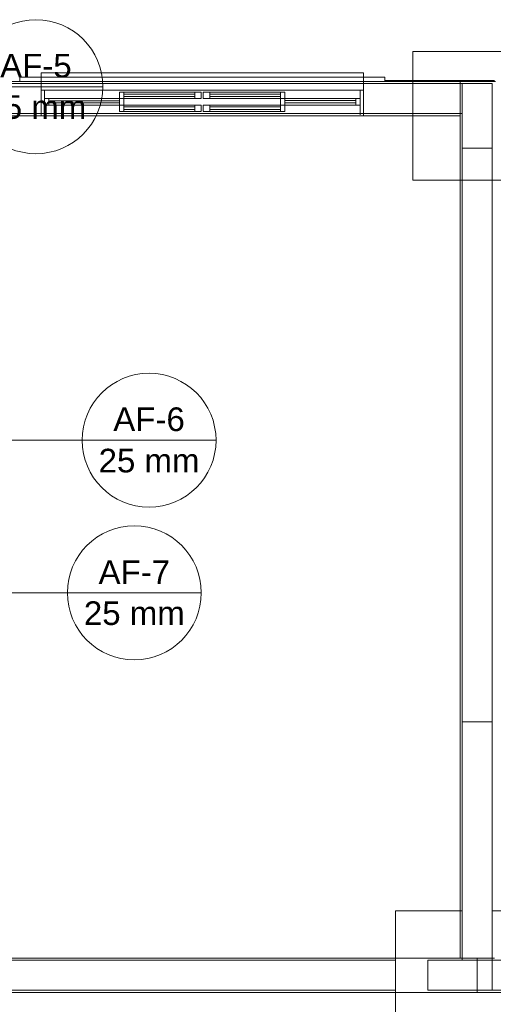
# Model space of a CAD drawing. Header units: millimetres. Extents: x -16331 to -10174, y -4135 to -3584.
# Tile 139 of 256: x -10353.93 to -10349.52, y -3992.8 to -3983.64. Entities that reach past the tile are written whole.
import ezdxf

# ---------------------------------------------------------------- set-up
doc = ezdxf.new("R2010")
doc.units = ezdxf.units.MM
doc.layers.add('A-DETL', color=7, linetype='Continuous', lineweight=5, true_color=0x00a600)
for name, color, linetype, lineweight in [('A-GLAZ', 7, 'Continuous', 5), ('AF-Indicação coluna', 5, 'Continuous', 13), ('I-WALL', 7, 'Continuous', 5), ('IFC-IfcFurnishingElement-Contorno', 250, 'Continuous', 5), ('IFC-IfcSpace-Contorno', 250, 'Continuous', 5), ('IFC-IfcWall-Contorno', 250, 'Continuous', 5), ('IFC-IfcWallStandardCase-Contorno', 250, 'Continuous', 5), ('IFC-Pilar-Contorno', 83, 'Continuous', 5), ('IFC-Sapata-Contorno', 253, 'Continuous', 5), ('IFC-Viga-Contorno', 66, 'Continuous', 5)]:
    doc.layers.add(name, color=color, linetype=linetype, lineweight=lineweight)
doc.layers.add('A-WALL', color=7, linetype='Continuous')
doc.styles.add('Arial', font='arial.ttf', dxfattribs={"height": 100})

msp = doc.modelspace()

# ---------------------------------------------------------------- linework, layer by layer
at = {"layer": 'A-DETL', "color": 7, "lineweight": 5}
for p, q in [((-10350.7272, -3984.1298), (-10353.7272, -3984.1298)), ((-10353.7272, -3984.1298), (-10353.7272, -3984.1698)), ((-10350.7272, -3984.1698), (-10350.7272, -3984.1298)), ((-10353.7272, -3984.1698), (-10353.7272, -3984.2898)), ((-10350.7272, -3984.2898), (-10350.7272, -3984.1698)), ((-10349.5271, -3984.2298), (-10349.8071, -3984.2298)), ((-10349.8071, -3984.2298), (-10349.8071, -3984.8298)), ((-10349.5271, -3984.8298), (-10349.5271, -3984.2298)), ((-10353.7272, -3984.2898), (-10350.7272, -3984.2898)), ((-10353.7272, -3984.2898), (-10353.7272, -3984.5298)), ((-10350.7272, -3984.2898), (-10350.7272, -3984.5298)), ((-10352.9572, -3984.4298), (-10352.9972, -3984.4298)), ((-10352.9972, -3984.4298), (-10352.9972, -3984.4898)), ((-10352.9572, -3984.4298), (-10352.9572, -3984.4478)), ((-10352.2972, -3984.4298), (-10352.9572, -3984.4298)), ((-10352.2372, -3984.4298), (-10352.2972, -3984.4298)), ((-10352.2972, -3984.4478), (-10352.2972, -3984.4298)), ((-10352.2372, -3984.4898), (-10352.2372, -3984.4298)), ((-10352.1572, -3984.4298), (-10352.2172, -3984.4298)), ((-10352.2172, -3984.4298), (-10352.2172, -3984.4898)), ((-10351.4972, -3984.4298), (-10352.1572, -3984.4298)), ((-10352.1572, -3984.4298), (-10352.1572, -3984.4478)), ((-10351.4572, -3984.4298), (-10351.4972, -3984.4298)), ((-10351.4972, -3984.4478), (-10351.4972, -3984.4298)), ((-10351.4572, -3984.4898), (-10351.4572, -3984.4298)), ((-10352.9972, -3984.4898), (-10352.9572, -3984.4898)), ((-10352.2972, -3984.4478), (-10352.9572, -3984.4478)), ((-10352.9572, -3984.4478), (-10352.9572, -3984.4698)), ((-10352.9572, -3984.4698), (-10352.9572, -3984.4898)), ((-10352.9572, -3984.4698), (-10352.2972, -3984.4698)), ((-10352.9572, -3984.4898), (-10352.2972, -3984.4898)), ((-10352.2972, -3984.4698), (-10352.2972, -3984.4478)), ((-10352.2972, -3984.4898), (-10352.2972, -3984.4698)), ((-10352.2972, -3984.4898), (-10352.2372, -3984.4898)), ((-10352.2172, -3984.4898), (-10352.1572, -3984.4898)), ((-10352.1572, -3984.4478), (-10352.1572, -3984.4698)), ((-10351.4972, -3984.4478), (-10352.1572, -3984.4478)), ((-10352.1572, -3984.4698), (-10352.1572, -3984.4898)), ((-10352.1572, -3984.4698), (-10351.4972, -3984.4698)), ((-10352.1572, -3984.4898), (-10351.4972, -3984.4898)), ((-10351.4972, -3984.4698), (-10351.4972, -3984.4478)), ((-10351.4972, -3984.4898), (-10351.4972, -3984.4698)), ((-10351.4972, -3984.4898), (-10351.4572, -3984.4898)), ((-10349.8071, -3984.8298), (-10349.5271, -3984.8298)), ((-10349.5271, -3992.3898), (-10350.1271, -3992.3898)), ((-10350.1271, -3992.3898), (-10350.1271, -3992.6698)), ((-10349.5271, -3992.6698), (-10349.5271, -3992.3898)), ((-10350.1271, -3992.6698), (-10349.5271, -3992.6698))]:
    msp.add_line(p, q, dxfattribs=at)
at = {"layer": 'A-GLAZ', "lineweight": 5}
for p, q in [((-10353.7272, -3984.2898), (-10353.7272, -3984.5298)), ((-10353.7272, -3984.5298), (-10353.7272, -3984.2898)), ((-10353.6972, -3984.2898), (-10353.6972, -3984.5298)), ((-10352.9972, -3984.3098), (-10352.9972, -3984.3698)), ((-10352.2372, -3984.3098), (-10352.9972, -3984.3098)), ((-10352.9572, -3984.3098), (-10352.9572, -3984.3698)), ((-10352.2972, -3984.3278), (-10352.9572, -3984.3278)), ((-10352.2972, -3984.3098), (-10352.2972, -3984.3698)), ((-10352.2372, -3984.3698), (-10352.2372, -3984.3098)), ((-10352.2172, -3984.3098), (-10352.2172, -3984.3698)), ((-10351.4572, -3984.3098), (-10352.2172, -3984.3098)), ((-10352.1572, -3984.3098), (-10352.1572, -3984.3698)), ((-10351.4972, -3984.3278), (-10352.1572, -3984.3278)), ((-10351.4972, -3984.3098), (-10351.4972, -3984.3698)), ((-10351.4572, -3984.3698), (-10351.4572, -3984.3098)), ((-10350.7572, -3984.2898), (-10350.7572, -3984.5198)), ((-10350.7272, -3984.2898), (-10350.7272, -3984.5298)), ((-10350.7272, -3984.2898), (-10350.7272, -3984.5298)), ((-10352.9972, -3984.3698), (-10353.6972, -3984.3698)), ((-10353.6972, -3984.4298), (-10352.9972, -3984.4298)), ((-10353.6572, -3984.3698), (-10353.6572, -3984.4298)), ((-10352.9972, -3984.4098), (-10353.6572, -3984.4098)), ((-10353.6472, -3984.3898), (-10352.9972, -3984.3898)), ((-10352.9972, -3984.3698), (-10352.9972, -3984.4298)), ((-10352.9972, -3984.3698), (-10352.2372, -3984.3698)), ((-10352.9572, -3984.3498), (-10352.2972, -3984.3498)), ((-10352.9572, -3984.4298), (-10352.9572, -3984.3698)), ((-10352.2172, -3984.3698), (-10351.4572, -3984.3698)), ((-10352.1572, -3984.3498), (-10351.4972, -3984.3498)), ((-10351.4972, -3984.3698), (-10351.4972, -3984.4298)), ((-10351.4572, -3984.3698), (-10351.4572, -3984.4298)), ((-10350.7572, -3984.3698), (-10351.4572, -3984.3698)), ((-10350.7972, -3984.3878), (-10351.4572, -3984.3878)), ((-10351.4572, -3984.4098), (-10350.7972, -3984.4098)), ((-10351.4572, -3984.4298), (-10350.7572, -3984.4298)), ((-10350.7972, -3984.3698), (-10350.7972, -3984.4298)), ((-10350.7272, -3984.5298), (-10353.7272, -3984.5298))]:
    msp.add_line(p, q, dxfattribs=at)
at = {"layer": 'A-WALL', "lineweight": 5}
for p, q in [((-10353.7272, -3984.1698), (-10353.9272, -3984.1698)), ((-10353.9272, -3984.1698), (-10353.9272, -3984.2098)), ((-10353.9272, -3984.2098), (-10353.7272, -3984.2098)), ((-10350.5272, -3984.1698), (-10350.7272, -3984.1698)), ((-10350.7272, -3984.2098), (-10350.5272, -3984.2098)), ((-10350.5272, -3984.2098), (-10350.5272, -3984.1698))]:
    msp.add_line(p, q, dxfattribs=at)
at = {"layer": 'AF-Indicação coluna'}
for p, q in [((-10354.3998, -3984.2588), (-10353.1526, -3984.2588)), ((-10353.3462, -3987.5498), (-10354.8273, -3987.5498)), ((-10353.3462, -3987.5498), (-10352.099, -3987.5498)), ((-10353.4834, -3988.9698), (-10354.8273, -3988.9698)), ((-10353.4834, -3988.9698), (-10352.2362, -3988.9698))]:
    msp.add_line(p, q, dxfattribs=at)
for centre in [(-10353.7762, -3984.2588), (-10352.7226, -3987.5498), (-10352.8598, -3988.9698)]:
    msp.add_circle(centre, 0.6236, dxfattribs=at)
at = {"layer": 'I-WALL', "lineweight": 5}
for p, q in [((-10353.7272, -3984.2098), (-10355.7471, -3984.2098)), ((-10349.5071, -3984.2098), (-10350.7272, -3984.2098)), ((-10354.6273, -3984.5298), (-10353.7272, -3984.5298)), ((-10350.7272, -3984.5298), (-10349.8271, -3984.5298)), ((-10349.8271, -3984.5298), (-10349.8271, -3992.3698)), ((-10349.8271, -3992.3698), (-10354.6273, -3992.3698)), ((-10354.9473, -3992.6898), (-10349.3871, -3992.6898))]:
    msp.add_line(p, q, dxfattribs=at)
at = {"layer": 'IFC-IfcFurnishingElement-Contorno', "lineweight": 5}
for p, q in [((-10353.7272, -3984.1298), (-10353.7272, -3984.1312)), ((-10350.7272, -3984.1298), (-10353.7272, -3984.1298)), ((-10353.7272, -3984.1312), (-10353.7272, -3984.1349)), ((-10353.7272, -3984.1349), (-10353.7272, -3984.1401)), ((-10353.7272, -3984.1401), (-10353.7272, -3984.1698)), ((-10350.7272, -3984.1312), (-10350.7272, -3984.1298)), ((-10350.7272, -3984.1349), (-10350.7272, -3984.1312)), ((-10350.7272, -3984.1401), (-10350.7272, -3984.1349)), ((-10350.7272, -3984.1698), (-10350.7272, -3984.1401))]:
    msp.add_line(p, q, dxfattribs=at)
at = {"layer": 'IFC-IfcSpace-Contorno', "lineweight": 5}
for p, q in [((-10349.8271, -3984.5298), (-10354.3547, -3984.5298)), ((-10349.8271, -3990.1298), (-10349.8271, -3984.5298)), ((-10349.8271, -3991.9248), (-10349.8271, -3990.1298)), ((-10349.8271, -3992.3698), (-10349.8271, -3991.9248)), ((-10354.336, -3992.3698), (-10349.8271, -3992.3698)), ((-10349.6671, -3992.6898), (-10354.2032, -3992.6898)), ((-10349.5071, -3992.6898), (-10349.6671, -3992.6898))]:
    msp.add_line(p, q, dxfattribs=at)
at = {"layer": 'IFC-IfcWall-Contorno', "lineweight": 5}
for p, q in [((-10353.7272, -3984.1698), (-10353.9272, -3984.1698)), ((-10353.7272, -3984.2098), (-10353.9272, -3984.2098)), ((-10353.9272, -3984.2098), (-10353.7272, -3984.2098)), ((-10350.7272, -3984.1698), (-10353.7272, -3984.1698)), ((-10352.309, -3984.2098), (-10353.7272, -3984.2098)), ((-10353.7272, -3984.2098), (-10350.7272, -3984.2098)), ((-10350.7272, -3984.2098), (-10352.309, -3984.2098)), ((-10350.5272, -3984.1698), (-10350.7272, -3984.1698)), ((-10350.5272, -3984.2098), (-10350.7272, -3984.2098)), ((-10350.7272, -3984.2098), (-10350.5272, -3984.2098)), ((-10350.5272, -3984.1998), (-10350.5272, -3984.1698)), ((-10350.5272, -3984.2098), (-10350.5272, -3984.1998)), ((-10349.5071, -3984.1998), (-10350.5272, -3984.1998)), ((-10350.3999, -3984.2098), (-10350.5272, -3984.2098)), ((-10350.5272, -3984.2098), (-10349.8271, -3984.2098)), ((-10350.0303, -3984.2098), (-10350.3999, -3984.2098)), ((-10349.8271, -3984.2098), (-10350.0303, -3984.2098)), ((-10349.8271, -3984.4887), (-10349.8271, -3984.2098)), ((-10349.8271, -3984.2098), (-10349.4971, -3984.2098)), ((-10349.8271, -3984.5298), (-10349.8271, -3984.4887)), ((-10353.9272, -3984.5298), (-10353.7272, -3984.5298)), ((-10353.7272, -3984.5298), (-10352.309, -3984.5298)), ((-10352.309, -3984.5298), (-10350.7272, -3984.5298)), ((-10350.7272, -3984.5298), (-10350.3999, -3984.5298)), ((-10350.3999, -3984.5298), (-10350.0303, -3984.5298)), ((-10350.0303, -3984.5298), (-10349.8271, -3984.5298))]:
    msp.add_line(p, q, dxfattribs=at)
at = {"layer": 'IFC-IfcWallStandardCase-Contorno', "lineweight": 5}
for p, q in [((-10349.5483, -3984.2098), (-10349.8271, -3984.2098)), ((-10349.8271, -3984.2098), (-10349.8271, -3984.5298)), ((-10349.5071, -3984.2098), (-10349.5483, -3984.2098)), ((-10349.8271, -3984.5298), (-10349.8271, -3991.3198)), ((-10349.8271, -3991.3198), (-10349.8271, -3992.3698)), ((-10350.1342, -3992.3698), (-10354.6273, -3992.3698)), ((-10349.8271, -3992.3698), (-10350.1342, -3992.3698)), ((-10349.8271, -3992.3698), (-10349.6671, -3992.3698)), ((-10349.6671, -3992.3698), (-10349.8271, -3992.3698)), ((-10349.6671, -3992.3698), (-10349.5483, -3992.3698)), ((-10349.6671, -3992.3981), (-10349.6671, -3992.3698)), ((-10349.6671, -3992.6898), (-10349.6671, -3992.3981)), ((-10349.5483, -3992.3698), (-10349.5071, -3992.3698)), ((-10354.6073, -3992.6898), (-10350.1342, -3992.6898)), ((-10350.1342, -3992.6898), (-10349.6671, -3992.6898))]:
    msp.add_line(p, q, dxfattribs=at)
at = {"layer": 'IFC-Pilar-Contorno', "lineweight": 5}
for p, q in [((-10349.8071, -3984.2298), (-10349.8071, -3984.5098)), ((-10349.7711, -3984.2298), (-10349.8071, -3984.2298)), ((-10349.5271, -3984.2298), (-10349.7711, -3984.2298)), ((-10349.5271, -3984.307), (-10349.5271, -3984.2298)), ((-10349.5271, -3984.8298), (-10349.5271, -3984.307)), ((-10349.8071, -3984.5098), (-10349.8071, -3984.7526)), ((-10349.8071, -3984.7526), (-10349.8071, -3984.8298)), ((-10349.8071, -3984.8298), (-10349.5631, -3984.8298)), ((-10349.5631, -3984.8298), (-10349.5271, -3984.8298)), ((-10350.1271, -3992.3898), (-10350.1271, -3992.6338)), ((-10350.0499, -3992.3898), (-10350.1271, -3992.3898)), ((-10349.8071, -3992.3898), (-10350.0499, -3992.3898)), ((-10349.5271, -3992.3898), (-10349.8071, -3992.3898)), ((-10349.5271, -3992.4259), (-10349.5271, -3992.3898)), ((-10349.5271, -3992.6698), (-10349.5271, -3992.4259)), ((-10350.1271, -3992.6338), (-10350.1271, -3992.6698)), ((-10350.1271, -3992.6698), (-10349.6043, -3992.6698)), ((-10349.6043, -3992.6698), (-10349.5271, -3992.6698))]:
    msp.add_line(p, q, dxfattribs=at)
at = {"layer": 'IFC-Sapata-Contorno', "lineweight": 5}
for p, q in [((-10350.2671, -3983.9298), (-10350.2671, -3984.2298)), ((-10349.8071, -3983.9298), (-10350.2671, -3983.9298)), ((-10349.5271, -3983.9298), (-10349.8071, -3983.9298)), ((-10349.0671, -3983.9298), (-10349.5271, -3983.9298)), ((-10350.2671, -3984.2298), (-10350.2671, -3984.5098)), ((-10350.2671, -3984.5098), (-10350.2671, -3984.8298)), ((-10350.2671, -3984.8298), (-10350.2671, -3985.1298)), ((-10350.2671, -3985.1298), (-10349.8071, -3985.1298)), ((-10349.8071, -3985.1298), (-10349.5271, -3985.1298)), ((-10349.5271, -3985.1298), (-10349.0671, -3985.1298)), ((-10350.4271, -3991.9298), (-10350.4271, -3992.3898)), ((-10350.1271, -3991.9298), (-10350.4271, -3991.9298)), ((-10349.8071, -3991.9298), (-10350.1271, -3991.9298)), ((-10349.2271, -3991.9298), (-10349.5271, -3991.9298)), ((-10350.4271, -3992.3898), (-10350.4271, -3992.6698)), ((-10350.4271, -3992.6698), (-10350.4271, -3993.1298))]:
    msp.add_line(p, q, dxfattribs=at)
at = {"layer": 'IFC-Viga-Contorno', "lineweight": 5}
for p, q in [((-10350.2671, -3984.2298), (-10354.1873, -3984.2298)), ((-10349.8071, -3984.2298), (-10350.2671, -3984.2298)), ((-10349.8071, -3984.5098), (-10349.8071, -3984.2298)), ((-10354.1873, -3984.5098), (-10350.2671, -3984.5098)), ((-10350.2671, -3984.5098), (-10349.8071, -3984.5098)), ((-10349.5271, -3984.8298), (-10349.8071, -3984.8298)), ((-10349.8071, -3984.8298), (-10349.8071, -3985.1298)), ((-10349.5271, -3985.1298), (-10349.5271, -3984.8298)), ((-10349.8071, -3985.1298), (-10349.8071, -3990.1698)), ((-10349.5271, -3990.1698), (-10349.5271, -3985.1298)), ((-10349.8071, -3990.1698), (-10349.5271, -3990.1698)), ((-10349.8071, -3990.1698), (-10349.8071, -3991.9298)), ((-10349.5271, -3990.1698), (-10349.8071, -3990.1698)), ((-10349.5271, -3991.9298), (-10349.5271, -3990.1698)), ((-10349.8071, -3991.9298), (-10349.8071, -3992.3898)), ((-10349.5271, -3992.3898), (-10349.5271, -3991.9298)), ((-10350.4271, -3992.3898), (-10354.0273, -3992.3898)), ((-10349.8071, -3992.3898), (-10349.5271, -3992.3898)), ((-10349.5271, -3992.3898), (-10349.5271, -3992.6698)), ((-10349.2271, -3992.3898), (-10349.5271, -3992.3898)), ((-10354.0273, -3992.6698), (-10350.4271, -3992.6698)), ((-10349.5271, -3992.6698), (-10349.2271, -3992.6698))]:
    msp.add_line(p, q, dxfattribs=at)

# ---------------------------------------------------------------- texts
at = {"layer": 'AF-Indicação coluna', "char_height": 0.22, "attachment_point": 8, "line_spacing_factor": 0.6, "style": 'Arial'}
for s, insert, width in [('AF-5', (-10353.7762, -3984.1762), 1.332073), ('25 mm', (-10353.7762, -3984.5614), 1.878384), ('AF-6', (-10352.7226, -3987.4672), 1.332073), ('25 mm', (-10352.7226, -3987.8524), 1.878384), ('AF-7', (-10352.8598, -3988.8872), 1.332073), ('25 mm', (-10352.8598, -3989.2724), 1.878384)]:
    msp.add_mtext(s, dxfattribs=dict(at, insert=insert, width=width))

doc.saveas('drawing.dxf')
